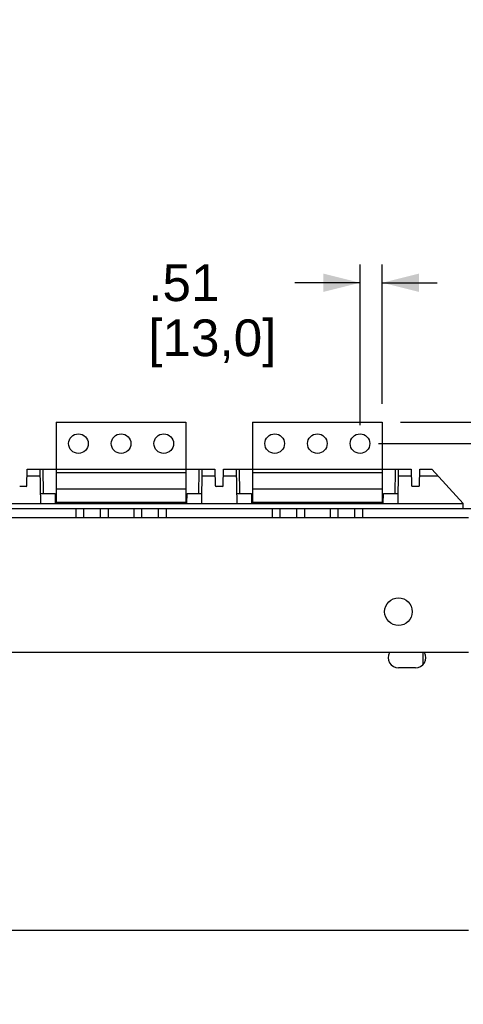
# Model space of a CAD drawing. Extents: x 0 to 17, y 0 to 11.
# Tile 2 of 67: x 5.3 to 6.7, y 3.3 to 6.5. Entities that reach past the tile are written whole.
import ezdxf
from ezdxf.enums import TextEntityAlignment as Align

# ---------------------------------------------------------------- set-up
doc = ezdxf.new("R2010")
doc.units = 0
doc.header["$LTSCALE"] = 0.935
doc.layers.get('0').update_dxf_attribs({"linetype": 'CONTINUOUS'})
doc.styles.add('TEXTSTYLE_0', font='arial.ttf', dxfattribs={"width": 0.8})
doc.dimstyles.new('DIMSTYLE_1', dxfattribs={"dimtxt": 0.12, "dimasz": 0.12, "dimexe": 0.18, "dimexo": 0.0625, "dimgap": 0.09, "dimtad": 0, "dimtih": 1, "dimtoh": 1, "dimdec": 1, "dimlfac": 7.0588235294, "dimzin": 4, "dimtxsty": 'STANDARD', "dimcen": 0.09, "dimazin": 3, "dimtp": 0.1, "dimtm": 0.1, "dimtfac": 1, "dimtdec": 1, "dimtofl": 0, "dimtmove": 0, "dimatfit": 3, "dimtolj": 1, "dimtzin": 4})

# ---------------------------------------------------------------- blocks, each defined once
blk = doc.blocks.new('*D4')
at = {"color": 2, "linetype": 'CONTINUOUS'}
for p, q in [((7.190909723, 5.1957699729), (7.1908985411, 5.6141412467)), ((7.1908985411, 5.6141412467), (7.2508985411, 5.6141412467)), ((6.5123514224, 5.1957518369), (7.250909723, 5.1957715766)), ((6.4398467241, 5.1260320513), (7.2509115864, 5.1260537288)), ((7.1909115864, 5.1260521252), (7.1909163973, 4.9460521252))]:
    blk.add_line(p, q, dxfattribs=at)
for points in [[(7.1609065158, 5.3157691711), (7.190909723, 5.1957699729), (7.2209065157, 5.3157707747)], [(7.2209147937, 5.006052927), (7.1909115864, 5.1260521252), (7.1609147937, 5.0060513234)]]:
    blk.add_solid(points, dxfattribs=at)
at = {"color": 2, "linetype": 'CONTINUOUS', "style": 'TEXTSTYLE_0'}
for s, width, p, p2 in [('.49', 0.6468401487, (7.3108985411, 5.5541412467), (7.5437609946, 5.5541412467)), ('[', 0.3866171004, (7.3108985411, 5.3741412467), (7.3572925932, 5.3741412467)), ('12,5', 0.6793680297, (7.3572925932, 5.3741412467), (7.6833892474, 5.3741412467)), (']', 0.3866171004, (7.6833892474, 5.3741412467), (7.7297832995, 5.3741412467))]:
    blk.add_text(s, height=0.12, dxfattribs=dict(at, width=width)).set_placement(p, p2, align=Align.FIT)
blk = doc.blocks.new('*D6')
at = {"color": 2, "linetype": 'CONTINUOUS'}
for p, q in [((6.3798451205, 5.1860304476), (6.3798310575, 5.7121956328)), ((6.4523498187, 5.2557502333), (6.4523376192, 5.7121975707)), ((6.3798326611, 5.6521956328), (6.1665566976, 5.6521956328)), ((6.4523392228, 5.6521975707), (6.6323392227, 5.6522023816))]:
    blk.add_line(p, q, dxfattribs=at)
for points in [[(6.2598326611, 5.6221956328), (6.3798326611, 5.6521956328), (6.2598326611, 5.6821956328)], [(6.5723384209, 5.682200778), (6.4523392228, 5.6521975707), (6.5723400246, 5.622200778)]]:
    blk.add_solid(points, dxfattribs=at)
at = {"color": 2, "linetype": 'CONTINUOUS', "style": 'TEXTSTYLE_0'}
for s, width, p, p2 in [('.51', 0.6468401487, (5.6876719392, 5.5921883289), (5.9205343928, 5.5921883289)), ('[', 0.3866171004, (5.6876719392, 5.4121883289), (5.7340659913, 5.4121883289)), (']', 0.3866171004, (6.0601626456, 5.4121883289), (6.1065566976, 5.4121883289)), ('13,0', 0.6793680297, (5.7340659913, 5.4121883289), (6.0601626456, 5.4121883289))]:
    blk.add_text(s, height=0.12, dxfattribs=dict(at, width=width)).set_placement(p, p2, align=Align.FIT)

msp = doc.modelspace()

# ---------------------------------------------------------------- linework, layer by layer
at = {"color": 7, "linetype": 'CONTINUOUS'}
for p, q in [((5.3870627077, 5.1957217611), (5.810947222, 5.1957330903)), ((5.3870627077, 5.1957217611), (5.387069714, 4.9335826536)), ((5.810947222, 5.1957330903), (5.8109542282, 4.9335939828)), ((6.0284669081, 5.195738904), (6.4523514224, 5.1957502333)), ((6.0284669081, 5.195738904), (6.0284739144, 4.9335997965)), ((6.4523514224, 5.1957502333), (6.4523584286, 4.9336111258)), ((5.2916060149, 4.9889632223), (5.2925318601, 5.0420096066)), ((5.2925318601, 5.0420096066), (5.3870668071, 5.0420096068)), ((5.3335287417, 5.0420096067), (5.335475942, 4.9304610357)), ((5.3460664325, 4.9627894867), (5.34468364, 5.0420096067)), ((5.3870668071, 5.042342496), (5.8109513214, 5.0423538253)), ((5.3870671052, 5.0311876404), (5.8109516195, 5.0311989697)), ((5.8109513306, 5.0420096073), (5.9054957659, 5.0420096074)), ((5.8625519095, 4.9304610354), (5.8644988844, 5.0420096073)), ((5.9054957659, 5.0420096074), (5.9064217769, 4.9889632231)), ((5.9330102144, 4.9889632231), (5.9339360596, 5.0420096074)), ((5.9339360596, 5.0420096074), (6.0284710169, 5.0420096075)), ((5.9749329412, 5.0420096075), (5.9768801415, 4.9304610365)), ((5.987470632, 4.9627894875), (5.9860878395, 5.0420096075)), ((6.0284710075, 5.042359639), (6.4523555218, 5.0423709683)), ((6.0284713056, 5.0312047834), (6.4523558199, 5.0312161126)), ((6.4523555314, 5.0420096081), (6.5468999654, 5.0420096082)), ((6.503956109, 4.9304610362), (6.5059030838, 5.0420096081)), ((6.5468999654, 5.0420096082), (6.5478259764, 4.9889632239)), ((6.5744144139, 4.9889632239), (6.575340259, 5.0420096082)), ((6.575340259, 5.0420096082), (6.6143822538, 5.0420096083)), ((6.7169993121, 4.9304610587), (6.6143822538, 5.0420096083)), ((5.333916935, 5.0197738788), (5.2921438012, 5.0197738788)), ((5.9058839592, 5.0197738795), (5.8641108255, 5.0197738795)), ((5.9753211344, 5.0197738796), (5.9335480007, 5.0197738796)), ((6.5472881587, 5.0197738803), (6.5055150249, 5.0197738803)), ((6.6348376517, 5.0197738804), (6.5749522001, 5.0197738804)), ((5.2888177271, 4.9862231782), (5.267805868, 4.9862231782)), ((5.3349112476, 4.9627894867), (5.3833091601, 4.9627894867)), ((5.3833091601, 4.9627894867), (5.3838734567, 4.9304610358)), ((5.3870685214, 4.9782020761), (5.8109530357, 4.9782134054)), ((5.8141535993, 4.9304610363), (5.8147178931, 4.9627894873)), ((5.8147178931, 4.9627894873), (5.8631158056, 4.9627894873)), ((5.9302219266, 4.986223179), (5.9092100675, 4.986223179)), ((5.976315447, 4.9627894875), (6.0247133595, 4.9627894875)), ((6.0247133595, 4.9627894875), (6.0252776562, 4.9304610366)), ((6.0284727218, 4.9782192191), (6.4523572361, 4.9782305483)), ((6.4555577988, 4.9304610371), (6.4561220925, 4.9627894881)), ((6.4561220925, 4.9627894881), (6.504520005, 4.9627894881)), ((6.5716261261, 4.9862231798), (6.550614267, 4.9862231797)), ((1.2740081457, 4.9304610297), (6.7169993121, 4.9304610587)), ((5.814207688, 4.9335597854), (5.3838195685, 4.9335482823)), ((5.387069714, 4.9335826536), (5.8109542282, 4.9335939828)), ((6.4556127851, 4.9336112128), (6.0252228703, 4.9335997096)), ((6.7171454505, 4.9137166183), (6.7169993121, 4.9304610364)), ((1.1621708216, 4.9137166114), (6.8288368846, 4.9137166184)), ((5.4519122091, 4.8830407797), (5.451912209, 4.9137166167)), ((5.4765908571, 4.9137166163), (5.4765908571, 4.8830407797)), ((5.5318045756, 4.8830407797), (5.5318045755, 4.9137166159)), ((5.556483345, 4.9137166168), (5.556483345, 4.8830407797)), ((5.641544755, 4.8830407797), (5.641544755, 4.9137166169)), ((5.666223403, 4.9137166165), (5.666223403, 4.8830407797)), ((5.7214371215, 4.8830407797), (5.7214371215, 4.9137166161)), ((5.7461158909, 4.913716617), (5.7461158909, 4.8830407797)), ((6.0933164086, 4.8830407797), (6.0933164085, 4.9137166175)), ((6.1179950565, 4.913716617), (6.1179950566, 4.8830407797)), ((6.1732087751, 4.8830407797), (6.173208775, 4.9137166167)), ((6.1978875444, 4.9137166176), (6.1978875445, 4.8830407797)), ((6.2829489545, 4.8830407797), (6.2829489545, 4.9137166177)), ((6.3076276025, 4.9137166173), (6.3076276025, 4.8830407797)), ((6.362841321, 4.8830407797), (6.362841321, 4.9137166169)), ((6.3875200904, 4.9137166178), (6.3875200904, 4.8830407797)), ((6.7340162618, 4.8830407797), (1.2569821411, 4.8830407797)), ((6.7340162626, 4.4424239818), (1.2569821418, 4.4424239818)), ((6.5855410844, 4.4424239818), (6.5855410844, 4.4033103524)), ((6.5611160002, 4.3926797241), (6.505341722, 4.392679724)), ((6.7340162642, 3.5333032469), (1.2569821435, 3.5333032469))]:
    msp.add_line(p, q, dxfattribs=at)
for centre, radius in [((5.4595711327, 5.1260058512), 0.03207021), ((5.5990068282, 5.1260095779), 0.03207021), ((5.7384425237, 5.1260133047), 0.03207021), ((6.1009753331, 5.1260229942), 0.03207021), ((6.2404110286, 5.1260267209), 0.03207021), ((6.3798467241, 5.1260304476), 0.03207021), ((6.5053417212, 4.5762822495), 0.045058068)]:
    msp.add_circle(centre, radius, dxfattribs=at)
for centre, radius, start, end in [((5.2888149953, 4.9890118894), 0.0027887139, 270.0368386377, 359.0006981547), ((5.9092073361, 4.9890118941), 0.0027887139, 181.0006767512, 270.0387348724), ((5.9302191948, 4.9890118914), 0.0027887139, 270.0387386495, 359.000706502), ((6.5506115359, 4.9890118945), 0.0027887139, 181.0002621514, 270.0150000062), ((6.5716233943, 4.9890118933), 0.0027887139, 270.0150098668, 359.0002698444), ((6.5053417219, 4.426144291), 0.0334645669, 150.890813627, 270.0000001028), ((6.5611160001, 4.4261442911), 0.0334645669, 270.0000001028, 29.1091861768)]:
    msp.add_arc(centre, radius, start, end, dxfattribs=at)
at = {"color": 4, "linetype": 'CONTINUOUS'}
msp.add_open_spline([(0.2175, 10.8), (0.2175006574, 10.8000004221), (0.2175042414, 10.7999998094), (0.2175090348, 10.8000001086), (0.2175185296, 10.7999999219), (0.2175315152, 10.8000000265), (0.2175473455, 10.7999999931), (0.2175683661, 10.800000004), (0.2175946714, 10.7999999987), (0.2176367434, 10.8000000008), (0.217689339, 10.7999999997), (0.2177524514, 10.8000000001), (0.2178155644, 10.8), (0.2178997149, 10.8), (0.218004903, 10.8), (0.2181311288, 10.8), (0.2182994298, 10.8), (0.2185098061, 10.8), (0.2187622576, 10.8), (0.2190147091, 10.8), (0.2192671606, 10.8), (0.2196037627, 10.8), (0.2200245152, 10.8), (0.2205294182, 10.8), (0.2210343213, 10.8), (0.2217075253, 10.8), (0.2225490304, 10.8), (0.2235588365, 10.8), (0.2245686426, 10.8), (0.2255784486, 10.8), (0.2265882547, 10.8), (0.2279346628, 10.8), (0.229617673, 10.8), (0.2316372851, 10.8), (0.2336568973, 10.8), (0.2356765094, 10.8), (0.2376961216, 10.8), (0.2397157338, 10.8), (0.24240855, 10.8), (0.2457745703, 10.8), (0.2498137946, 10.8), (0.2538530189, 10.8), (0.2578922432, 10.8), (0.2619314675, 10.8), (0.2673171, 10.8), (0.2740491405, 10.8), (0.2821275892, 10.8), (0.2902060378, 10.8), (0.2982844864, 10.8), (0.3063629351, 10.8), (0.3144413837, 10.8), (0.3225198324, 10.8), (0.3332910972, 10.8), (0.3467551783, 10.8), (0.3629120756, 10.8), (0.3790689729, 10.8), (0.3952258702, 10.8), (0.4113827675, 10.8), (0.4275396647, 10.8), (0.4490821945, 10.8), (0.4760103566, 10.8), (0.5083241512, 10.8), (0.5406379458, 10.8), (0.5729517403, 10.8), (0.6052655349, 10.8), (0.6375793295, 10.8), (0.6698931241, 10.8), (0.7022069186, 10.8), (0.7452919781, 10.8), (0.7991483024, 10.8), (0.8637758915, 10.8), (0.9284034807, 10.8), (0.9930310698, 10.8), (1.057658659, 10.8), (1.1222862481, 10.8), (1.1869138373, 10.8), (1.2730839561, 10.8), (1.3807966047, 10.8), (1.510051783, 10.8), (1.6393069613, 10.8), (1.7685621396, 10.8), (1.8978173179, 10.8), (2.0270724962, 10.8), (2.1563276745, 10.8), (2.2855828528, 10.8), (2.4148380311, 10.8), (2.5871782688, 10.8), (2.802603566, 10.8), (3.0611139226, 10.8), (3.3196242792, 10.8), (3.5781346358, 10.8), (3.8366449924, 10.8), (4.095155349, 10.8), (4.3536657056, 10.8), (4.6121760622, 10.8), (4.9568565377, 10.8), (5.387707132, 10.8), (5.9047278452, 10.8), (6.4217485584, 10.8), (6.9387692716, 10.8), (7.4557899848, 10.8), (7.972810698, 10.8), (8.4898314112, 10.8), (9.0068521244, 10.8), (9.5238728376, 10.8), (10.0408935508, 10.8), (10.557914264, 10.8), (11.0749349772, 10.8), (11.5919556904, 10.8), (12.0228062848, 10.8), (12.3674867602, 10.8), (12.6259971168, 10.8), (12.8845074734, 10.8), (13.14301783, 10.8), (13.4015281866, 10.8), (13.6600385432, 10.8), (13.9185488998, 10.8), (14.1770592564, 10.8), (14.3924845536, 10.8), (14.5648247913, 10.8), (14.6940799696, 10.8), (14.8233351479, 10.8), (14.9525903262, 10.8), (15.0818455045, 10.8), (15.2111006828, 10.8), (15.3403558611, 10.8), (15.4696110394, 10.8), (15.5988662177, 10.8), (15.7065788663, 10.8), (15.7927489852, 10.8), (15.8573765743, 10.8), (15.9220041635, 10.8), (15.9866317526, 10.8), (16.0512593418, 10.8), (16.1158869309, 10.8), (16.1805145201, 10.8), (16.2343708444, 10.8), (16.2774559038, 10.8), (16.3097696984, 10.8), (16.342083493, 10.8), (16.3743972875, 10.8), (16.4067110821, 10.8), (16.4390248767, 10.8), (16.4713386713, 10.8), (16.5036524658, 10.8), (16.530580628, 10.8), (16.5521231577, 10.8), (16.568280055, 10.8), (16.5844369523, 10.8), (16.6005938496, 10.8), (16.6167507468, 10.8), (16.6329076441, 10.8), (16.6463717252, 10.8), (16.6571429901, 10.8), (16.6652214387, 10.8), (16.6732998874, 10.8), (16.681378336, 10.8), (16.6894567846, 10.8), (16.6975352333, 10.8), (16.7056136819, 10.8), (16.7123457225, 10.8), (16.7177313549, 10.8), (16.7217705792, 10.8), (16.7258098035, 10.8), (16.7298490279, 10.8), (16.7338882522, 10.8), (16.7372542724, 10.8), (16.7399470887, 10.8), (16.7419667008, 10.8), (16.743986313, 10.8), (16.7460059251, 10.8), (16.7480255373, 10.8), (16.7500451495, 10.8), (16.7517281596, 10.8), (16.7530745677, 10.8), (16.7540843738, 10.8), (16.7550941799, 10.8), (16.7561039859, 10.8), (16.757113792, 10.8), (16.7579552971, 10.8), (16.7586285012, 10.8), (16.7591334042, 10.8), (16.7596383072, 10.8), (16.7600590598, 10.8), (16.7603956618, 10.8), (16.7606481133, 10.8), (16.7609005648, 10.8), (16.7611530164, 10.8), (16.7613633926, 10.8), (16.7615316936, 10.8), (16.7616579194, 10.8), (16.7617631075, 10.8), (16.761847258, 10.8), (16.761910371, 10.8000000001), (16.7619734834, 10.7999999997), (16.7620260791, 10.8000000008), (16.762068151, 10.7999999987), (16.7620944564, 10.800000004), (16.762115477, 10.7999999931), (16.7621313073, 10.8000000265), (16.7621442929, 10.7999999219), (16.7621537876, 10.8000001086), (16.7621585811, 10.7999998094), (16.762163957, 10.8000007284), (16.7621625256, 10.7999972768), (16.7621629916, 10.7999941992), (16.7621627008, 10.799988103), (16.7621628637, 10.7999797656), (16.7621628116, 10.7999696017), (16.7621628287, 10.7999561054), (16.7621628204, 10.7999392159), (16.7621628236, 10.7999122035), (16.762162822, 10.7998784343), (16.7621628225, 10.7998379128), (16.7621628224, 10.7997973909), (16.7621628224, 10.7997433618), (16.7621628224, 10.7996758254), (16.7621628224, 10.7995947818), (16.7621628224, 10.7994867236), (16.7621628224, 10.7993516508), (16.7621628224, 10.7991895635), (16.7621628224, 10.7990274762), (16.7621628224, 10.7988653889), (16.7621628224, 10.7986492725), (16.7621628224, 10.798379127), (16.7621628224, 10.7980549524), (16.7621628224, 10.7977307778), (16.7621628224, 10.797298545), (16.7621628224, 10.796758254), (16.7621628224, 10.7961099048), (16.7621628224, 10.7954615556), (16.7621628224, 10.7948132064), (16.7621628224, 10.7941648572), (16.7621628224, 10.7933003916), (16.7621628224, 10.7922198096), (16.7621628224, 10.7909231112), (16.7621628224, 10.7896264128), (16.7621628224, 10.7883297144), (16.7621628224, 10.787033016), (16.7621628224, 10.7857363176), (16.7621628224, 10.7840073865), (16.7621628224, 10.7818462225), (16.7621628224, 10.7792528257), (16.7621628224, 10.7766594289), (16.7621628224, 10.7740660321), (16.7621628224, 10.7714726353), (16.7621628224, 10.7680147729), (16.7621628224, 10.7636924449), (16.7621628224, 10.7585056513), (16.7621628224, 10.7533188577), (16.7621628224, 10.7481320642), (16.7621628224, 10.7429452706), (16.7621628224, 10.737758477), (16.7621628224, 10.7325716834), (16.7621628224, 10.7256559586), (16.7621628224, 10.7170113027), (16.7621628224, 10.7066377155), (16.7621628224, 10.6962641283), (16.7621628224, 10.6858905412), (16.7621628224, 10.675516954), (16.7621628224, 10.6651433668), (16.7621628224, 10.6513119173), (16.7621628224, 10.6340226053), (16.7621628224, 10.613275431), (16.7621628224, 10.5925282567), (16.7621628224, 10.5717810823), (16.7621628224, 10.551033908), (16.7621628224, 10.5302867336), (16.7621628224, 10.5095395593), (16.7621628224, 10.488792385), (16.7621628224, 10.4611294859), (16.7621628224, 10.426550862), (16.7621628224, 10.3850565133), (16.7621628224, 10.3435621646), (16.7621628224, 10.302067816), (16.7621628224, 10.2605734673), (16.7621628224, 10.2190791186), (16.7621628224, 10.17758477), (16.7621628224, 10.1222589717), (16.7621628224, 10.0531017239), (16.7621628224, 9.9701130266), (16.7621628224, 9.8871243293), (16.7621628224, 9.8041356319), (16.7621628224, 9.7211469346), (16.7621628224, 9.6381582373), (16.7621628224, 9.5551695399), (16.7621628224, 9.4721808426), (16.7621628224, 9.3891921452), (16.7621628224, 9.2785405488), (16.7621628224, 9.1402260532), (16.7621628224, 8.9742486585), (16.7621628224, 8.8082712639), (16.7621628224, 8.6422938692), (16.7621628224, 8.4763164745), (16.7621628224, 8.3103390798), (16.7621628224, 8.1443616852), (16.7621628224, 7.9783842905), (16.7621628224, 7.7570810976), (16.7621628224, 7.4804521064), (16.7621628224, 7.1484973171), (16.7621628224, 6.8165425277), (16.7621628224, 6.4845877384), (16.7621628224, 6.152632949), (16.7621628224, 5.8206781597), (16.7621628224, 5.4887233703), (16.7621628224, 5.156768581), (16.7621628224, 4.8248137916), (16.7621628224, 4.4928590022), (16.7621628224, 4.1609042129), (16.7621628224, 3.8289494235), (16.7621628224, 3.4969946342), (16.7621628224, 3.220365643), (16.7621628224, 2.9990624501), (16.7621628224, 2.8330850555), (16.7621628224, 2.6671076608), (16.7621628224, 2.5011302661), (16.7621628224, 2.3351528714), (16.7621628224, 2.1691754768), (16.7621628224, 2.0031980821), (16.7621628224, 1.8372206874), (16.7621628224, 1.6989061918), (16.7621628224, 1.5882545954), (16.7621628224, 1.505265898), (16.7621628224, 1.4222772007), (16.7621628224, 1.3392885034), (16.7621628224, 1.256299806), (16.7621628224, 1.1733111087), (16.7621628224, 1.0903224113), (16.7621628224, 1.007333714), (16.7621628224, 0.9243450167), (16.7621628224, 0.8551877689), (16.7621628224, 0.7998619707), (16.7621628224, 0.758367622), (16.7621628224, 0.7168732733), (16.7621628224, 0.6753789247), (16.7621628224, 0.633884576), (16.7621628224, 0.5923902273), (16.7621628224, 0.5508958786), (16.7621628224, 0.5163172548), (16.7621628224, 0.4886543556), (16.7621628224, 0.4679071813), (16.7621628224, 0.447160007), (16.7621628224, 0.4264128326), (16.7621628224, 0.4056656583), (16.7621628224, 0.384918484), (16.7621628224, 0.3641713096), (16.7621628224, 0.3434241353), (16.7621628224, 0.3261348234), (16.7621628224, 0.3123033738), (16.7621628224, 0.3019297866), (16.7621628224, 0.2915561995), (16.7621628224, 0.2811826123), (16.7621628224, 0.2708090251), (16.7621628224, 0.260435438), (16.7621628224, 0.251790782), (16.7621628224, 0.2448750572), (16.7621628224, 0.2396882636), (16.7621628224, 0.23450147), (16.7621628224, 0.2293146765), (16.7621628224, 0.2241278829), (16.7621628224, 0.2189410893), (16.7621628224, 0.2137542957), (16.7621628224, 0.2094319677), (16.7621628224, 0.2059741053), (16.7621628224, 0.2033807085), (16.7621628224, 0.2007873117), (16.7621628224, 0.198193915), (16.7621628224, 0.1956005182), (16.7621628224, 0.1934393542), (16.7621628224, 0.191710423), (16.7621628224, 0.1904137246), (16.7621628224, 0.1891170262), (16.7621628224, 0.1878203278), (16.7621628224, 0.1865236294), (16.7621628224, 0.185226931), (16.7621628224, 0.184146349), (16.7621628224, 0.1832818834), (16.7621628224, 0.1826335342), (16.7621628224, 0.181985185), (16.7621628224, 0.1813368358), (16.7621628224, 0.1806884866), (16.7621628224, 0.1801481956), (16.7621628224, 0.1797159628), (16.7621628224, 0.1793917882), (16.7621628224, 0.1790676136), (16.7621628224, 0.1787974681), (16.7621628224, 0.1785813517), (16.7621628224, 0.1784192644), (16.7621628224, 0.1782571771), (16.7621628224, 0.1780950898), (16.7621628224, 0.1779600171), (16.7621628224, 0.1778519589), (16.7621628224, 0.1777709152), (16.7621628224, 0.1777033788), (16.7621628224, 0.1776493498), (16.7621628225, 0.1776088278), (16.762162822, 0.1775683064), (16.7621628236, 0.1775345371), (16.7621628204, 0.1775075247), (16.7621628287, 0.1774906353), (16.7621628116, 0.1774771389), (16.7621628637, 0.177466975), (16.7621627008, 0.1774586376), (16.7621629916, 0.1774525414), (16.7621625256, 0.1774494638), (16.762163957, 0.1774460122), (16.7621585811, 0.1774469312), (16.7621537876, 0.177446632), (16.7621442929, 0.1774468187), (16.7621313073, 0.1774467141), (16.762115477, 0.1774467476), (16.7620944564, 0.1774467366), (16.762068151, 0.1774467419), (16.7620260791, 0.1774467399), (16.7619734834, 0.1774467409), (16.761910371, 0.1774467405), (16.761847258, 0.1774467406), (16.7617631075, 0.1774467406), (16.7616579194, 0.1774467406), (16.7615316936, 0.1774467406), (16.7613633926, 0.1774467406), (16.7611530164, 0.1774467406), (16.7609005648, 0.1774467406), (16.7606481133, 0.1774467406), (16.7603956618, 0.1774467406), (16.7600590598, 0.1774467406), (16.7596383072, 0.1774467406), (16.7591334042, 0.1774467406), (16.7586285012, 0.1774467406), (16.7579552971, 0.1774467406), (16.757113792, 0.1774467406), (16.7561039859, 0.1774467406), (16.7550941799, 0.1774467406), (16.7540843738, 0.1774467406), (16.7530745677, 0.1774467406), (16.7517281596, 0.1774467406), (16.7500451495, 0.1774467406), (16.7480255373, 0.1774467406), (16.7460059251, 0.1774467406), (16.743986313, 0.1774467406), (16.7419667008, 0.1774467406), (16.7399470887, 0.1774467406), (16.7372542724, 0.1774467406), (16.7338882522, 0.1774467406), (16.7298490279, 0.1774467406), (16.7258098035, 0.1774467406), (16.7217705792, 0.1774467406), (16.7177313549, 0.1774467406), (16.7123457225, 0.1774467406), (16.7056136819, 0.1774467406), (16.6975352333, 0.1774467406), (16.6894567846, 0.1774467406), (16.681378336, 0.1774467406), (16.6732998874, 0.1774467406), (16.6652214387, 0.1774467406), (16.6571429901, 0.1774467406), (16.6463717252, 0.1774467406), (16.6329076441, 0.1774467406), (16.6167507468, 0.1774467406), (16.6005938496, 0.1774467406), (16.5844369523, 0.1774467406), (16.568280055, 0.1774467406), (16.5521231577, 0.1774467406), (16.530580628, 0.1774467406), (16.5036524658, 0.1774467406), (16.4713386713, 0.1774467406), (16.4390248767, 0.1774467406), (16.4067110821, 0.1774467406), (16.3743972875, 0.1774467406), (16.342083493, 0.1774467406), (16.3097696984, 0.1774467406), (16.2774559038, 0.1774467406), (16.2343708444, 0.1774467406), (16.1805145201, 0.1774467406), (16.1158869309, 0.1774467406), (16.0512593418, 0.1774467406), (15.9866317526, 0.1774467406), (15.9220041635, 0.1774467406), (15.8573765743, 0.1774467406), (15.7927489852, 0.1774467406), (15.7065788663, 0.1774467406), (15.5988662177, 0.1774467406), (15.4696110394, 0.1774467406), (15.3403558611, 0.1774467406), (15.2111006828, 0.1774467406), (15.0818455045, 0.1774467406), (14.9525903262, 0.1774467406), (14.8233351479, 0.1774467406), (14.6940799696, 0.1774467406), (14.5648247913, 0.1774467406), (14.3924845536, 0.1774467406), (14.1770592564, 0.1774467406), (13.9185488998, 0.1774467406), (13.6600385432, 0.1774467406), (13.4015281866, 0.1774467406), (13.14301783, 0.1774467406), (12.8845074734, 0.1774467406), (12.6259971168, 0.1774467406), (12.3674867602, 0.1774467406), (12.0228062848, 0.1774467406), (11.5919556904, 0.1774467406), (11.0749349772, 0.1774467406), (10.557914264, 0.1774467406), (10.0408935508, 0.1774467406), (9.5238728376, 0.1774467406), (9.0068521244, 0.1774467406), (8.4898314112, 0.1774467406), (7.972810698, 0.1774467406), (7.4557899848, 0.1774467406), (6.9387692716, 0.1774467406), (6.4217485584, 0.1774467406), (5.9047278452, 0.1774467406), (5.387707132, 0.1774467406), (4.9568565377, 0.1774467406), (4.6121760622, 0.1774467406), (4.3536657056, 0.1774467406), (4.095155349, 0.1774467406), (3.8366449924, 0.1774467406), (3.5781346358, 0.1774467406), (3.3196242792, 0.1774467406), (3.0611139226, 0.1774467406), (2.802603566, 0.1774467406), (2.5871782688, 0.1774467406), (2.4148380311, 0.1774467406), (2.2855828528, 0.1774467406), (2.1563276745, 0.1774467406), (2.0270724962, 0.1774467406), (1.8978173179, 0.1774467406), (1.7685621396, 0.1774467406), (1.6393069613, 0.1774467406), (1.510051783, 0.1774467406), (1.3807966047, 0.1774467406), (1.2730839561, 0.1774467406), (1.1869138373, 0.1774467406), (1.1222862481, 0.1774467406), (1.057658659, 0.1774467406), (0.9930310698, 0.1774467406), (0.9284034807, 0.1774467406), (0.8637758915, 0.1774467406), (0.7991483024, 0.1774467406), (0.7452919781, 0.1774467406), (0.7022069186, 0.1774467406), (0.6698931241, 0.1774467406), (0.6375793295, 0.1774467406), (0.6052655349, 0.1774467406), (0.5729517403, 0.1774467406), (0.5406379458, 0.1774467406), (0.5083241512, 0.1774467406), (0.4760103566, 0.1774467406), (0.4490821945, 0.1774467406), (0.4275396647, 0.1774467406), (0.4113827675, 0.1774467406), (0.3952258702, 0.1774467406), (0.3790689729, 0.1774467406), (0.3629120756, 0.1774467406), (0.3467551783, 0.1774467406), (0.3332910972, 0.1774467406), (0.3225198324, 0.1774467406), (0.3144413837, 0.1774467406), (0.3063629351, 0.1774467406), (0.2982844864, 0.1774467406), (0.2902060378, 0.1774467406), (0.2821275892, 0.1774467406), (0.2740491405, 0.1774467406), (0.2673171, 0.1774467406), (0.2619314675, 0.1774467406), (0.2578922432, 0.1774467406), (0.2538530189, 0.1774467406), (0.2498137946, 0.1774467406), (0.2457745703, 0.1774467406), (0.24240855, 0.1774467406), (0.2397157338, 0.1774467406), (0.2376961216, 0.1774467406), (0.2356765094, 0.1774467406), (0.2336568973, 0.1774467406), (0.2316372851, 0.1774467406), (0.229617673, 0.1774467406), (0.2279346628, 0.1774467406), (0.2265882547, 0.1774467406), (0.2255784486, 0.1774467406), (0.2245686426, 0.1774467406), (0.2235588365, 0.1774467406), (0.2225490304, 0.1774467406), (0.2217075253, 0.1774467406), (0.2210343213, 0.1774467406), (0.2205294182, 0.1774467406), (0.2200245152, 0.1774467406), (0.2196037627, 0.1774467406), (0.2192671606, 0.1774467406), (0.2190147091, 0.1774467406), (0.2187622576, 0.1774467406), (0.2185098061, 0.1774467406), (0.2182994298, 0.1774467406), (0.2181311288, 0.1774467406), (0.218004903, 0.1774467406), (0.2178997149, 0.1774467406), (0.2178155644, 0.1774467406), (0.2177524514, 0.1774467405), (0.217689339, 0.1774467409), (0.2176367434, 0.1774467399), (0.2175946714, 0.1774467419), (0.2175683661, 0.1774467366), (0.2175473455, 0.1774467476), (0.2175315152, 0.1774467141), (0.2175185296, 0.1774468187), (0.2175090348, 0.177446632), (0.2175042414, 0.1774469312), (0.2174988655, 0.1774460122), (0.2175002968, 0.1774494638), (0.2174998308, 0.1774525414), (0.2175001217, 0.1774586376), (0.2174999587, 0.177466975), (0.2175000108, 0.1774771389), (0.2174999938, 0.1774906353), (0.2175000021, 0.1775075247), (0.2174999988, 0.1775345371), (0.2175000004, 0.1775683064), (0.2174999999, 0.1776088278), (0.2175, 0.1776493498), (0.2175, 0.1777033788), (0.2175, 0.1777709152), (0.2175, 0.1778519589), (0.2175, 0.1779600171), (0.2175, 0.1780950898), (0.2175, 0.1782571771), (0.2175, 0.1784192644), (0.2175, 0.1785813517), (0.2175, 0.1787974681), (0.2175, 0.1790676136), (0.2175, 0.1793917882), (0.2175, 0.1797159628), (0.2175, 0.1801481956), (0.2175, 0.1806884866), (0.2175, 0.1813368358), (0.2175, 0.181985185), (0.2175, 0.1826335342), (0.2175, 0.1832818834), (0.2175, 0.184146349), (0.2175, 0.185226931), (0.2175, 0.1865236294), (0.2175, 0.1878203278), (0.2175, 0.1891170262), (0.2175, 0.1904137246), (0.2175, 0.191710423), (0.2175, 0.1934393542), (0.2175, 0.1956005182), (0.2175, 0.198193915), (0.2175, 0.2007873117), (0.2175, 0.2033807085), (0.2175, 0.2059741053), (0.2175, 0.2094319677), (0.2175, 0.2137542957), (0.2175, 0.2189410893), (0.2175, 0.2241278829), (0.2175, 0.2293146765), (0.2175, 0.23450147), (0.2175, 0.2396882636), (0.2175, 0.2448750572), (0.2175, 0.251790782), (0.2175, 0.260435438), (0.2175, 0.2708090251), (0.2175, 0.2811826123), (0.2175, 0.2915561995), (0.2175, 0.3019297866), (0.2175, 0.3123033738), (0.2175, 0.3261348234), (0.2175, 0.3434241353), (0.2175, 0.3641713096), (0.2175, 0.384918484), (0.2175, 0.4056656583), (0.2175, 0.4264128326), (0.2175, 0.447160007), (0.2175, 0.4679071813), (0.2175, 0.4886543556), (0.2175, 0.5163172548), (0.2175, 0.5508958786), (0.2175, 0.5923902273), (0.2175, 0.633884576), (0.2175, 0.6753789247), (0.2175, 0.7168732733), (0.2175, 0.758367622), (0.2175, 0.7998619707), (0.2175, 0.8551877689), (0.2175, 0.9243450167), (0.2175, 1.007333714), (0.2175, 1.0903224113), (0.2175, 1.1733111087), (0.2175, 1.256299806), (0.2175, 1.3392885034), (0.2175, 1.4222772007), (0.2175, 1.505265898), (0.2175, 1.5882545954), (0.2175, 1.6989061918), (0.2175, 1.8372206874), (0.2175, 2.0031980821), (0.2175, 2.1691754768), (0.2175, 2.3351528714), (0.2175, 2.5011302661), (0.2175, 2.6671076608), (0.2175, 2.8330850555), (0.2175, 2.9990624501), (0.2175, 3.220365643), (0.2175, 3.4969946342), (0.2175, 3.8289494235), (0.2175, 4.1609042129), (0.2175, 4.4928590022), (0.2175, 4.8248137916), (0.2175, 5.156768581), (0.2175, 5.4887233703), (0.2175, 5.8206781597), (0.2175, 6.152632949), (0.2175, 6.4845877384), (0.2175, 6.8165425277), (0.2175, 7.1484973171), (0.2175, 7.4804521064), (0.2175, 7.7570810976), (0.2175, 7.9783842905), (0.2175, 8.1443616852), (0.2175, 8.3103390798), (0.2175, 8.4763164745), (0.2175, 8.6422938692), (0.2175, 8.8082712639), (0.2175, 8.9742486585), (0.2175, 9.1402260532), (0.2175, 9.2785405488), (0.2175, 9.3891921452), (0.2175, 9.4721808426), (0.2175, 9.5551695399), (0.2175, 9.6381582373), (0.2175, 9.7211469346), (0.2175, 9.8041356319), (0.2175, 9.8871243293), (0.2175, 9.9701130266), (0.2175, 10.0531017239), (0.2175, 10.1222589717), (0.2175, 10.17758477), (0.2175, 10.2190791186), (0.2175, 10.2605734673), (0.2175, 10.302067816), (0.2175, 10.3435621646), (0.2175, 10.3850565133), (0.2175, 10.426550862), (0.2175, 10.4611294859), (0.2175, 10.488792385), (0.2175, 10.5095395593), (0.2175, 10.5302867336), (0.2175, 10.551033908), (0.2175, 10.5717810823), (0.2175, 10.5925282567), (0.2175, 10.613275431), (0.2175, 10.6340226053), (0.2175, 10.6513119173), (0.2175, 10.6651433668), (0.2175, 10.675516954), (0.2175, 10.6858905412), (0.2175, 10.6962641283), (0.2175, 10.7066377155), (0.2175, 10.7170113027), (0.2175, 10.7256559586), (0.2175, 10.7325716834), (0.2175, 10.737758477), (0.2175, 10.7429452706), (0.2175, 10.7481320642), (0.2175, 10.7533188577), (0.2175, 10.7585056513), (0.2175, 10.7636924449), (0.2175, 10.7680147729), (0.2175, 10.7714726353), (0.2175, 10.7740660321), (0.2175, 10.7766594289), (0.2175, 10.7792528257), (0.2175, 10.7818462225), (0.2175, 10.7840073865), (0.2175, 10.7857363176), (0.2175, 10.787033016), (0.2175, 10.7883297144), (0.2175, 10.7896264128), (0.2175, 10.7909231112), (0.2175, 10.7922198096), (0.2175, 10.7933003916), (0.2175, 10.7941648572), (0.2175, 10.7948132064), (0.2175, 10.7954615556), (0.2175, 10.7961099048), (0.2175, 10.796758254), (0.2175, 10.797298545), (0.2175, 10.7977307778), (0.2175, 10.7980549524), (0.2175, 10.798379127), (0.2175, 10.7986492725), (0.2175, 10.7988653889), (0.2175, 10.7990274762), (0.2175, 10.7991895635), (0.2175, 10.7993516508), (0.2175, 10.7994867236), (0.2175, 10.7995947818), (0.2175, 10.7996758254), (0.2175, 10.7997433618), (0.2175, 10.7997973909), (0.2174999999, 10.7998379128), (0.2175000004, 10.7998784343), (0.2174999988, 10.7999122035), (0.2175000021, 10.7999392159), (0.2174999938, 10.7999561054), (0.2175000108, 10.7999696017), (0.2174999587, 10.7999797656), (0.2175001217, 10.799988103), (0.2174998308, 10.7999941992), (0.2175002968, 10.7999972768), (0.2174993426, 10.7999995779), (0.2175, 10.8)], degree=3, knots=[0, 0, 0, 0, 5.96e-08, 1.192e-07, 2.384e-07, 4.768e-07, 7.153e-07, 9.537e-07, 1.4305e-06, 1.9073e-06, 2.861e-06, 3.8147e-06, 4.7684e-06, 5.722e-06, 7.6294e-06, 9.5367e-06, 1.14441e-05, 1.52588e-05, 1.90735e-05, 2.28882e-05, 2.67029e-05, 3.05176e-05, 3.8147e-05, 4.57764e-05, 5.34058e-05, 6.10352e-05, 7.62939e-05, 9.15527e-05, 0.0001068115, 0.0001220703, 0.0001373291, 0.0001525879, 0.0001831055, 0.000213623, 0.0002441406, 0.0002746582, 0.0003051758, 0.0003356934, 0.0003662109, 0.0004272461, 0.0004882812, 0.0005493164, 0.0006103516, 0.0006713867, 0.0007324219, 0.0008544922, 0.0009765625, 0.0010986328, 0.0012207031, 0.0013427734, 0.0014648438, 0.0015869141, 0.0017089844, 0.001953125, 0.0021972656, 0.0024414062, 0.0026855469, 0.0029296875, 0.0031738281, 0.0034179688, 0.00390625, 0.0043945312, 0.0048828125, 0.0053710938, 0.005859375, 0.0063476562, 0.0068359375, 0.0073242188, 0.0078125, 0.0087890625, 0.009765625, 0.0107421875, 0.01171875, 0.0126953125, 0.013671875, 0.0146484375, 0.015625, 0.017578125, 0.01953125, 0.021484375, 0.0234375, 0.025390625, 0.02734375, 0.029296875, 0.03125, 0.033203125, 0.03515625, 0.0390625, 0.04296875, 0.046875, 0.05078125, 0.0546875, 0.05859375, 0.0625, 0.06640625, 0.0703125, 0.078125, 0.0859375, 0.09375, 0.1015625, 0.109375, 0.1171875, 0.125, 0.1328125, 0.140625, 0.1484375, 0.15625, 0.1640625, 0.171875, 0.1796875, 0.18359375, 0.1875, 0.19140625, 0.1953125, 0.19921875, 0.203125, 0.20703125, 0.2109375, 0.21484375, 0.216796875, 0.21875, 0.220703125, 0.22265625, 0.224609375, 0.2265625, 0.228515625, 0.23046875, 0.232421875, 0.234375, 0.2353515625, 0.236328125, 0.2373046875, 0.23828125, 0.2392578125, 0.240234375, 0.2412109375, 0.2421875, 0.2426757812, 0.2431640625, 0.2436523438, 0.244140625, 0.2446289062, 0.2451171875, 0.2456054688, 0.24609375, 0.2465820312, 0.2468261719, 0.2470703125, 0.2473144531, 0.2475585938, 0.2478027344, 0.248046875, 0.2482910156, 0.2484130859, 0.2485351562, 0.2486572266, 0.2487792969, 0.2489013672, 0.2490234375, 0.2491455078, 0.2492675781, 0.2493286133, 0.2493896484, 0.2494506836, 0.2495117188, 0.2495727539, 0.2496337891, 0.2496643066, 0.2496948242, 0.2497253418, 0.2497558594, 0.249786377, 0.2498168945, 0.2498474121, 0.2498626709, 0.2498779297, 0.2498931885, 0.2499084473, 0.2499237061, 0.2499389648, 0.2499465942, 0.2499542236, 0.249961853, 0.2499694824, 0.2499732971, 0.2499771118, 0.2499809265, 0.2499847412, 0.2499885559, 0.2499904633, 0.2499923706, 0.249994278, 0.2499952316, 0.2499961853, 0.249997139, 0.2499980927, 0.2499985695, 0.2499990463, 0.2499992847, 0.2499995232, 0.2499997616, 0.2499998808, 0.2499999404, 0.25, 0.2500000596, 0.2500001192, 0.2500002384, 0.2500004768, 0.2500007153, 0.2500009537, 0.2500014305, 0.2500019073, 0.250002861, 0.2500038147, 0.2500047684, 0.250005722, 0.2500076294, 0.2500095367, 0.2500114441, 0.2500152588, 0.2500190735, 0.2500228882, 0.2500267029, 0.2500305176, 0.250038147, 0.2500457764, 0.2500534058, 0.2500610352, 0.2500762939, 0.2500915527, 0.2501068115, 0.2501220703, 0.2501373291, 0.2501525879, 0.2501831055, 0.250213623, 0.2502441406, 0.2502746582, 0.2503051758, 0.2503356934, 0.2503662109, 0.2504272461, 0.2504882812, 0.2505493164, 0.2506103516, 0.2506713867, 0.2507324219, 0.2508544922, 0.2509765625, 0.2510986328, 0.2512207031, 0.2513427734, 0.2514648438, 0.2515869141, 0.2517089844, 0.251953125, 0.2521972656, 0.2524414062, 0.2526855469, 0.2529296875, 0.2531738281, 0.2534179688, 0.25390625, 0.2543945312, 0.2548828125, 0.2553710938, 0.255859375, 0.2563476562, 0.2568359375, 0.2573242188, 0.2578125, 0.2587890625, 0.259765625, 0.2607421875, 0.26171875, 0.2626953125, 0.263671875, 0.2646484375, 0.265625, 0.267578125, 0.26953125, 0.271484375, 0.2734375, 0.275390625, 0.27734375, 0.279296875, 0.28125, 0.283203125, 0.28515625, 0.2890625, 0.29296875, 0.296875, 0.30078125, 0.3046875, 0.30859375, 0.3125, 0.31640625, 0.3203125, 0.328125, 0.3359375, 0.34375, 0.3515625, 0.359375, 0.3671875, 0.375, 0.3828125, 0.390625, 0.3984375, 0.40625, 0.4140625, 0.421875, 0.4296875, 0.43359375, 0.4375, 0.44140625, 0.4453125, 0.44921875, 0.453125, 0.45703125, 0.4609375, 0.46484375, 0.466796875, 0.46875, 0.470703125, 0.47265625, 0.474609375, 0.4765625, 0.478515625, 0.48046875, 0.482421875, 0.484375, 0.4853515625, 0.486328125, 0.4873046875, 0.48828125, 0.4892578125, 0.490234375, 0.4912109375, 0.4921875, 0.4926757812, 0.4931640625, 0.4936523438, 0.494140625, 0.4946289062, 0.4951171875, 0.4956054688, 0.49609375, 0.4965820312, 0.4968261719, 0.4970703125, 0.4973144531, 0.4975585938, 0.4978027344, 0.498046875, 0.4982910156, 0.4984130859, 0.4985351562, 0.4986572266, 0.4987792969, 0.4989013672, 0.4990234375, 0.4991455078, 0.4992675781, 0.4993286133, 0.4993896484, 0.4994506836, 0.4995117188, 0.4995727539, 0.4996337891, 0.4996643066, 0.4996948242, 0.4997253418, 0.4997558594, 0.499786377, 0.4998168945, 0.4998474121, 0.4998626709, 0.4998779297, 0.4998931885, 0.4999084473, 0.4999237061, 0.4999389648, 0.4999465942, 0.4999542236, 0.499961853, 0.4999694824, 0.4999732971, 0.4999771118, 0.4999809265, 0.4999847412, 0.4999885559, 0.4999904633, 0.4999923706, 0.499994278, 0.4999952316, 0.4999961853, 0.499997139, 0.4999980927, 0.4999985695, 0.4999990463, 0.4999992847, 0.4999995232, 0.4999997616, 0.4999998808, 0.4999999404, 0.5, 0.5000000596, 0.5000001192, 0.5000002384, 0.5000004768, 0.5000007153, 0.5000009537, 0.5000014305, 0.5000019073, 0.500002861, 0.5000038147, 0.5000047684, 0.500005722, 0.5000076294, 0.5000095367, 0.5000114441, 0.5000152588, 0.5000190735, 0.5000228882, 0.5000267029, 0.5000305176, 0.500038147, 0.5000457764, 0.5000534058, 0.5000610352, 0.5000762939, 0.5000915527, 0.5001068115, 0.5001220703, 0.5001373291, 0.5001525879, 0.5001831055, 0.500213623, 0.5002441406, 0.5002746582, 0.5003051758, 0.5003356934, 0.5003662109, 0.5004272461, 0.5004882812, 0.5005493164, 0.5006103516, 0.5006713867, 0.5007324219, 0.5008544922, 0.5009765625, 0.5010986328, 0.5012207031, 0.5013427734, 0.5014648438, 0.5015869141, 0.5017089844, 0.501953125, 0.5021972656, 0.5024414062, 0.5026855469, 0.5029296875, 0.5031738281, 0.5034179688, 0.50390625, 0.5043945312, 0.5048828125, 0.5053710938, 0.505859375, 0.5063476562, 0.5068359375, 0.5073242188, 0.5078125, 0.5087890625, 0.509765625, 0.5107421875, 0.51171875, 0.5126953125, 0.513671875, 0.5146484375, 0.515625, 0.517578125, 0.51953125, 0.521484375, 0.5234375, 0.525390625, 0.52734375, 0.529296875, 0.53125, 0.533203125, 0.53515625, 0.5390625, 0.54296875, 0.546875, 0.55078125, 0.5546875, 0.55859375, 0.5625, 0.56640625, 0.5703125, 0.578125, 0.5859375, 0.59375, 0.6015625, 0.609375, 0.6171875, 0.625, 0.6328125, 0.640625, 0.6484375, 0.65625, 0.6640625, 0.671875, 0.6796875, 0.68359375, 0.6875, 0.69140625, 0.6953125, 0.69921875, 0.703125, 0.70703125, 0.7109375, 0.71484375, 0.716796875, 0.71875, 0.720703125, 0.72265625, 0.724609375, 0.7265625, 0.728515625, 0.73046875, 0.732421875, 0.734375, 0.7353515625, 0.736328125, 0.7373046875, 0.73828125, 0.7392578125, 0.740234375, 0.7412109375, 0.7421875, 0.7426757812, 0.7431640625, 0.7436523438, 0.744140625, 0.7446289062, 0.7451171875, 0.7456054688, 0.74609375, 0.7465820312, 0.7468261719, 0.7470703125, 0.7473144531, 0.7475585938, 0.7478027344, 0.748046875, 0.7482910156, 0.7484130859, 0.7485351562, 0.7486572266, 0.7487792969, 0.7489013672, 0.7490234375, 0.7491455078, 0.7492675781, 0.7493286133, 0.7493896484, 0.7494506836, 0.7495117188, 0.7495727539, 0.7496337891, 0.7496643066, 0.7496948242, 0.7497253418, 0.7497558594, 0.749786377, 0.7498168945, 0.7498474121, 0.7498626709, 0.7498779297, 0.7498931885, 0.7499084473, 0.7499237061, 0.7499389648, 0.7499465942, 0.7499542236, 0.749961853, 0.7499694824, 0.7499732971, 0.7499771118, 0.7499809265, 0.7499847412, 0.7499885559, 0.7499904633, 0.7499923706, 0.749994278, 0.7499952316, 0.7499961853, 0.749997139, 0.7499980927, 0.7499985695, 0.7499990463, 0.7499992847, 0.7499995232, 0.7499997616, 0.7499998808, 0.7499999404, 0.75, 0.7500000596, 0.7500001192, 0.7500002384, 0.7500004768, 0.7500007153, 0.7500009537, 0.7500014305, 0.7500019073, 0.750002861, 0.7500038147, 0.7500047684, 0.750005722, 0.7500076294, 0.7500095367, 0.7500114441, 0.7500152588, 0.7500190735, 0.7500228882, 0.7500267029, 0.7500305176, 0.750038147, 0.7500457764, 0.7500534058, 0.7500610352, 0.7500762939, 0.7500915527, 0.7501068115, 0.7501220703, 0.7501373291, 0.7501525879, 0.7501831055, 0.750213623, 0.7502441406, 0.7502746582, 0.7503051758, 0.7503356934, 0.7503662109, 0.7504272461, 0.7504882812, 0.7505493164, 0.7506103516, 0.7506713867, 0.7507324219, 0.7508544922, 0.7509765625, 0.7510986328, 0.7512207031, 0.7513427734, 0.7514648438, 0.7515869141, 0.7517089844, 0.751953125, 0.7521972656, 0.7524414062, 0.7526855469, 0.7529296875, 0.7531738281, 0.7534179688, 0.75390625, 0.7543945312, 0.7548828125, 0.7553710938, 0.755859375, 0.7563476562, 0.7568359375, 0.7573242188, 0.7578125, 0.7587890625, 0.759765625, 0.7607421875, 0.76171875, 0.7626953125, 0.763671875, 0.7646484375, 0.765625, 0.767578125, 0.76953125, 0.771484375, 0.7734375, 0.775390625, 0.77734375, 0.779296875, 0.78125, 0.783203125, 0.78515625, 0.7890625, 0.79296875, 0.796875, 0.80078125, 0.8046875, 0.80859375, 0.8125, 0.81640625, 0.8203125, 0.828125, 0.8359375, 0.84375, 0.8515625, 0.859375, 0.8671875, 0.875, 0.8828125, 0.890625, 0.8984375, 0.90625, 0.9140625, 0.921875, 0.9296875, 0.93359375, 0.9375, 0.94140625, 0.9453125, 0.94921875, 0.953125, 0.95703125, 0.9609375, 0.96484375, 0.966796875, 0.96875, 0.970703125, 0.97265625, 0.974609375, 0.9765625, 0.978515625, 0.98046875, 0.982421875, 0.984375, 0.9853515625, 0.986328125, 0.9873046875, 0.98828125, 0.9892578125, 0.990234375, 0.9912109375, 0.9921875, 0.9926757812, 0.9931640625, 0.9936523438, 0.994140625, 0.9946289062, 0.9951171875, 0.9956054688, 0.99609375, 0.9965820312, 0.9968261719, 0.9970703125, 0.9973144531, 0.9975585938, 0.9978027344, 0.998046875, 0.9982910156, 0.9984130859, 0.9985351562, 0.9986572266, 0.9987792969, 0.9989013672, 0.9990234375, 0.9991455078, 0.9992675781, 0.9993286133, 0.9993896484, 0.9994506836, 0.9995117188, 0.9995727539, 0.9996337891, 0.9996643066, 0.9996948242, 0.9997253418, 0.9997558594, 0.999786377, 0.9998168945, 0.9998474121, 0.9998626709, 0.9998779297, 0.9998931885, 0.9999084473, 0.9999237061, 0.9999389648, 0.9999465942, 0.9999542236, 0.999961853, 0.9999694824, 0.9999732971, 0.9999771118, 0.9999809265, 0.9999847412, 0.9999885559, 0.9999904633, 0.9999923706, 0.999994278, 0.9999952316, 0.9999961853, 0.999997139, 0.9999980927, 0.9999985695, 0.9999990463, 0.9999992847, 0.9999995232, 0.9999997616, 0.9999998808, 0.9999999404, 1, 1, 1, 1], dxfattribs=at)
at = {"color": 7, "linetype": 'CONTINUOUS'}
for points in [[(5.8533422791, 5.0420096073), (5.8531256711, 5.0296193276), (5.8527020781, 5.0055999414), (5.852249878, 4.9791930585), (5.8519935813, 4.9651767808), (5.8519500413, 4.9627895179)], [(6.4947464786, 5.0420096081), (6.4945298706, 5.0296193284), (6.4941062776, 5.0055999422), (6.4936540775, 4.9791930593), (6.4933977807, 4.9651767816), (6.4933542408, 4.9627895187)]]:
    msp.add_open_spline(points, degree=3, knots=[0, 0, 0, 0, 0.4692090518, 0.9095953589, 1, 1, 1, 1], dxfattribs=at)

# ---------------------------------------------------------------- dimensions: what is measured, and where the dimension line sits
at = {"color": 2, "linetype": 'CONTINUOUS'}
for base, p1, p2, angle, picture, middle in [((6.3798326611, 5.6521956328), (6.4523498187, 5.2557502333), (6.3798451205, 5.1860304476), 180.001531, '*D6', (5.8971143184, 5.5621883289)), ((7.1909115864, 5.1260521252), (6.5123514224, 5.1957518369), (6.4398467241, 5.1260320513), 270.001531, '*D4', (7.5203409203, 5.5241412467))]:
    dim = msp.add_linear_dim(base=base, p1=p1, p2=p2, angle=angle, dimstyle='DIMSTYLE_1', dxfattribs=at)
    dim.commit()
    dim.dimension.update_dxf_attribs({"geometry": picture, "text_midpoint": middle, "dimtype": 160})

doc.saveas('drawing.dxf')
